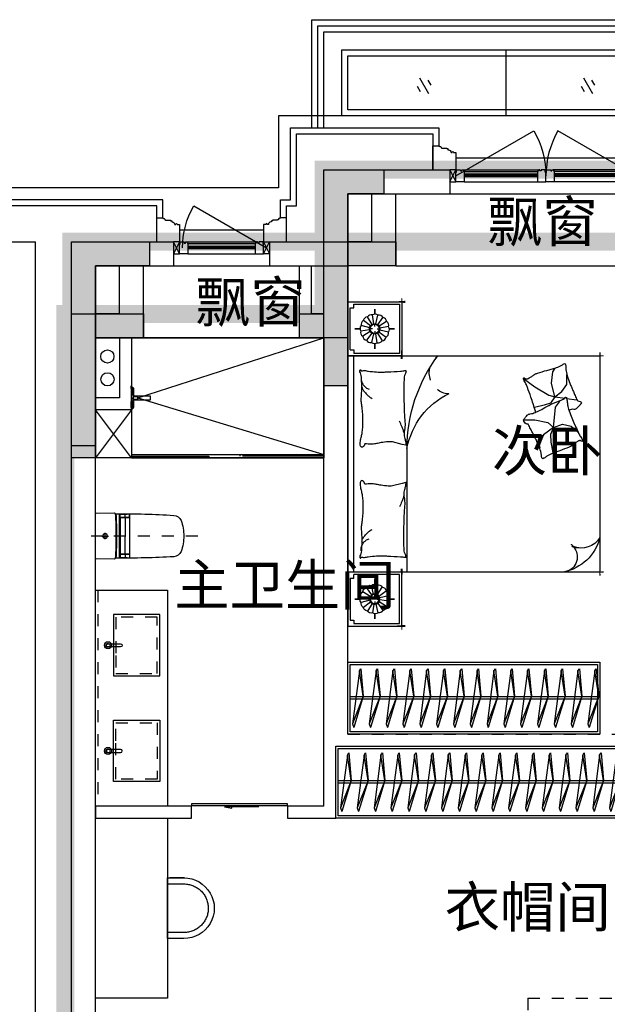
# Model space of a CAD drawing. Header units: millimetres. Extents: x 296296 to 297283, y 219875 to 220035.
# Tile 6 of 256: x 296548.78 to 296553.68, y 220014.24 to 220022.44. Entities that reach past the tile are written whole.
import ezdxf

# ---------------------------------------------------------------- set-up
doc = ezdxf.new("R2010")
doc.units = ezdxf.units.MM
for name, pattern in [('185洋房-西边套-1F南入（报建版）-旧规$0$DASH', [0.35, 0.25, -0.1]), ('185洋房-西边套-1F南入（报建版）-旧规$0$洋房户型$0$CONTINOUS', [0]), ('185洋房-西边套-1F南入（报建版）-旧规$0$洋房户型$0$DASH', [0.35, 0.25, -0.1]), ('185洋房-西边套-1F南入（报建版）-旧规$0$洋房户型$0$XU-140-SF-N1$0$DASH', [0.35, 0.25, -0.1])]:
    doc.linetypes.add(name, pattern=pattern)
doc.layers.add('面积-基底-基底-1', color=11, linetype='Continuous', lineweight=0)
doc.layers.add('面积-计容-住宅-1', color=1, linetype='Continuous', lineweight=0)
doc.styles.get("Standard").update_dxf_attribs({"font": 'arial.ttf'})

# ---------------------------------------------------------------- blocks, each defined once
blk = doc.blocks.new('qAEWTW4ygrewyhreyteutu')
for points in [[(952174.9, 192158.4), (952174.9, 191558.4), (951774.9, 191558.4), (951774.9, 191758.4), (951974.9, 191758.4), (951974.9, 192358.4), (952574.9, 192358.4), (952574.9, 192158.4)], [(949874.9, 190558.4), (949874.9, 191758.4), (950474.9, 191758.4), (950474.9, 191558.4), (950074.9, 191558.4), (950074.9, 190558.4)]]:
    blk.add_hatch(color=253).paths.add_polyline_path(points)
at = {"color": 253}
for points in [[(952174.9, 192158.4), (952174.9, 191558.4), (951774.9, 191558.4), (951774.9, 191758.4), (951974.9, 191758.4), (951974.9, 192358.4), (952574.9, 192358.4), (952574.9, 192158.4), (952174.9, 192158.4)], [(949874.9, 190558.4), (949874.9, 191758.4), (950474.9, 191758.4), (950474.9, 191558.4), (950074.9, 191558.4), (950074.9, 190558.4)]]:
    blk.add_lwpolyline(points, close=True, dxfattribs=at)
blk = doc.blocks.new('dzuerujfysiktuykluyikyuj')
h = blk.add_hatch()
h.set_pattern_fill('钢筋混凝土', color=253, scale=100)
h.set_pattern_definition([(45, (0, 0), (-176.776695, 176.776695), []), (50, (0, 0), (717.26018, -62.75213), [75, -825]), (355, (0, 0), (-138.75133, 752.19213), [60, -660]), (100.4514, (59.8, -5.2), (578.5094, 689.43954), [63.7402, -701.1421]), (46.1842, (0, 200), (1067.24105, -165.519), [112.5, -1237.5]), (96.6356, (88.9, 186.2), (934.6627, 974.1179), [95.6103, -1051.713]), (351.1842, (0, 200), (934.6619, 974.1186), [90, -990]), (21, (100, 150), (596.90705, -402.6189), [75, -825]), (326, (100, 150), (243.31533, 725.15005), [60, -660]), (71.4514, (149.74, 116.45), (840.22263, 322.5305), [63.7402, -701.1421]), (37.5, (0, 0), (12.159855, 332.893854), [0, -652, 0, -670, 0, -662.5]), (7.5, (0, 0), (263.06954, 394.41171), [0, -382, 0, -637, 0, -252.5]), (327.5, (-223, 0), (533.822436, -22.55487), [0, -250, 0, -780, 0, -1035]), (317.5, (-323, 0), (583.18617, 100.10498), [0, -325, 0, -518, 0, -735])])
h.paths.add_polyline_path([(1106524.9, 389058.4), (1106524.9, 387258.4), (1106274.9, 387258.4), (1106274.9, 389058.4)])
h.paths.add_polyline_path([(1120674.9, 389058.4), (1120674.9, 387258.4), (1120424.9, 387258.4), (1120424.9, 389058.4)])
h.paths.add_polyline_path([(1088474.9, 389058.4), (1088474.9, 387258.4), (1088224.9, 387258.4), (1088224.9, 389058.4)])
h.paths.add_polyline_path([(1138724.9, 389058.4), (1138724.9, 387258.4), (1138474.9, 387258.4), (1138474.9, 389058.4)])
h.paths.add_polyline_path([(1113574.9, 387858.4), (1113574.9, 384858.4), (1113374.9, 384858.4), (1113374.9, 387858.4)])
h.paths.add_polyline_path([(1143674.9, 392958.4), (1143674.9, 391158.4), (1143474.9, 391158.4), (1143474.9, 392758.4), (1143174.9, 392758.4), (1143174.9, 392958.4)])
h.paths.add_polyline_path([(1083474.9, 392758.4), (1083474.9, 391158.4), (1083274.9, 391158.4), (1083274.9, 392958.4), (1083774.9, 392958.4), (1083774.9, 392758.4)])
h.paths.add_polyline_path([(1127074.9, 392758.4), (1127074.9, 391258.4), (1126874.9, 391258.4), (1126874.9, 392958.4), (1127424.9, 392958.4), (1127424.9, 392758.4)])
h.paths.add_polyline_path([(1100074.9, 392958.4), (1100074.9, 391258.4), (1099874.9, 391258.4), (1099874.9, 392758.4), (1099524.9, 392758.4), (1099524.9, 392958.4)])
h.paths.add_polyline_path([(1132274.9, 392958.4), (1132274.9, 391258.4), (1132074.9, 391258.4), (1132074.9, 392758.4), (1131724.9, 392758.4), (1131724.9, 392958.4)])
h.paths.add_polyline_path([(1094874.9, 392758.4), (1094874.9, 391258.4), (1094674.9, 391258.4), (1094674.9, 392958.4), (1095224.9, 392958.4), (1095224.9, 392758.4)])
h.paths.add_polyline_path([(1113974.9, 380258.4), (1113974.9, 380058.4), (1113374.9, 380058.4), (1113374.9, 381858.4), (1113574.9, 381858.4), (1113574.9, 380258.4)])
h.paths.add_polyline_path([(1145774.9, 392358.4), (1145774.9, 390658.4), (1145574.9, 390658.4), (1145574.9, 392158.4), (1145124.9, 392158.4), (1145124.9, 392358.4)])
h.paths.add_polyline_path([(1081374.9, 392158.4), (1081374.9, 390658.4), (1081174.9, 390658.4), (1081174.9, 392358.4), (1081824.9, 392358.4), (1081824.9, 392158.4)])
h.paths.add_polyline_path([(1141974.9, 380058.4), (1141974.9, 379458.4), (1141174.9, 379458.4), (1141174.9, 379658.4), (1141774.9, 379658.4), (1141774.9, 380258.4), (1142724.9, 380258.4), (1142724.9, 380058.4)])
h.paths.add_polyline_path([(1109774.9, 380058.4), (1109774.9, 379458.4), (1108974.9, 379458.4), (1108974.9, 379658.4), (1109574.9, 379658.4), (1109574.9, 380258.4), (1110524.9, 380258.4), (1110524.9, 380058.4)])
h.paths.add_polyline_path([(1117974.9, 379658.4), (1117974.9, 379458.4), (1117174.9, 379458.4), (1117174.9, 380058.4), (1116424.9, 380058.4), (1116424.9, 380258.4), (1117374.9, 380258.4), (1117374.9, 379658.4)])
h.paths.add_polyline_path([(1085774.9, 379658.4), (1085774.9, 379458.4), (1084974.9, 379458.4), (1084974.9, 380058.4), (1084224.9, 380058.4), (1084224.9, 380258.4), (1085174.9, 380258.4), (1085174.9, 379658.4)])
h.paths.add_polyline_path([(1115674.9, 392758.4), (1115674.9, 391158.4), (1115474.9, 391158.4), (1115474.9, 392158.4), (1115174.9, 392158.4), (1115174.9, 392358.4), (1115474.9, 392358.4), (1115474.9, 392958.4), (1115974.9, 392958.4), (1115974.9, 392758.4)])
h.paths.add_polyline_path([(1111474.9, 392158.4), (1111474.9, 391158.4), (1111274.9, 391158.4), (1111274.9, 392758.4), (1110974.9, 392758.4), (1110974.9, 392958.4), (1111474.9, 392958.4), (1111474.9, 392358.4), (1111774.9, 392358.4), (1111774.9, 392158.4)])
h.paths.add_polyline_path([(1130799.9, 387258.4), (1130799.9, 386658.4), (1128349.9, 386658.4), (1128349.9, 387258.4), (1128549.9, 387258.4), (1128549.9, 386858.4), (1130599.9, 386858.4), (1130599.9, 387258.4)])
h.paths.add_polyline_path([(1098599.9, 387258.4), (1098599.9, 386658.4), (1096149.9, 386658.4), (1096149.9, 387258.4), (1096349.9, 387258.4), (1096349.9, 386858.4), (1098399.9, 386858.4), (1098399.9, 387258.4)])
h.paths.add_polyline_path([(1128549.9, 389158.4), (1128549.9, 388743.4), (1128349.9, 388743.4), (1128349.9, 389358.4), (1130799.9, 389358.4), (1130799.9, 388743.4), (1130599.9, 388743.4), (1130599.9, 389158.4)])
h.paths.add_polyline_path([(1098599.9, 389358.4), (1098599.9, 388743.4), (1098399.9, 388743.4), (1098399.9, 389158.4), (1096349.9, 389158.4), (1096349.9, 388743.4), (1096149.9, 388743.4), (1096149.9, 389358.4)])
h.paths.add_polyline_path([(1125274.8, 392958.4), (1125274.8, 390058.4), (1125074.8, 390058.4), (1125074.8, 392758.4), (1124674.9, 392758.4), (1124674.9, 392958.4)])
h.paths.add_polyline_path([(1101874.9, 392758.4), (1101874.9, 390058.4), (1101674.9, 390058.4), (1101674.9, 392958.4), (1102274.9, 392958.4), (1102274.9, 392758.4)])
h.paths.add_polyline_path([(1093074.9, 392958.4), (1093074.9, 390058.4), (1092874.9, 390058.4), (1092874.9, 392758.4), (1092474.9, 392758.4), (1092474.9, 392958.4)])
h.paths.add_polyline_path([(1134074.9, 392758.4), (1134074.9, 390058.4), (1133874.9, 390058.4), (1133874.9, 392958.4), (1134474.9, 392958.4), (1134474.9, 392758.4)])
h.paths.add_polyline_path([(1145774.9, 383408.4), (1145774.9, 380058.4), (1145174.9, 380058.4), (1145174.9, 380258.4), (1145574.9, 380258.4), (1145574.9, 383408.4)])
h.paths.add_polyline_path([(1081774.9, 380258.4), (1081774.9, 380058.4), (1081174.9, 380058.4), (1081174.9, 383408.4), (1081374.9, 383408.4), (1081374.9, 380258.4)])
h.paths.add_polyline_path([(1100774.9, 386658.4), (1100774.9, 388108.4), (1100574.9, 388108.4), (1100574.9, 386658.4)])
h.paths.add_polyline_path([(1100774.9, 388708.4), (1100774.9, 389358.4), (1099874.9, 389358.4), (1099874.9, 389158.4), (1100574.9, 389158.4), (1100574.9, 388708.4)])
h.paths.add_polyline_path([(1126374.9, 386658.4), (1126374.9, 388108.4), (1126174.9, 388108.4), (1126174.9, 386658.4)])
h.paths.add_polyline_path([(1126374.9, 388708.4), (1126374.9, 389158.4), (1127074.9, 389158.4), (1127074.9, 389358.4), (1126174.9, 389358.4), (1126174.9, 388708.4)])
h.paths.add_polyline_path([(1094174.9, 389158.4), (1094174.9, 386658.4), (1093974.9, 386658.4), (1093974.9, 389358.4), (1094874.9, 389358.4), (1094874.9, 389158.4)])
h.paths.add_polyline_path([(1132974.9, 389358.4), (1132974.9, 386658.4), (1132774.9, 386658.4), (1132774.9, 389158.4), (1132074.9, 389158.4), (1132074.9, 389358.4)])
h.paths.add_polyline_path([(1088474.9, 392958.4), (1088474.9, 392158.4), (1088074.9, 392158.4), (1088074.9, 392958.4)])
h.paths.add_polyline_path([(1106674.9, 392958.4), (1106674.9, 392158.4), (1106274.9, 392158.4), (1106274.9, 392958.4)])
h.paths.add_polyline_path([(1094174.9, 379658.4), (1094174.9, 379258.4), (1093474.9, 379258.4), (1093474.9, 379658.4)])
h.paths.add_polyline_path([(1101274.9, 379658.4), (1101274.9, 379258.4), (1100574.9, 379258.4), (1100574.9, 379658.4)])
h.paths.add_polyline_path([(1126374.9, 379658.4), (1126374.9, 379258.4), (1125674.9, 379258.4), (1125674.9, 379658.4)])
h.paths.add_polyline_path([(1133474.9, 379658.4), (1133474.9, 379258.4), (1132774.9, 379258.4), (1132774.9, 379658.4)])
h.paths.add_polyline_path([(1138874.9, 392958.4), (1138874.9, 392158.4), (1138474.9, 392158.4), (1138474.9, 392958.4)])
h.paths.add_polyline_path([(1120674.9, 392958.4), (1120674.9, 392158.4), (1120274.9, 392158.4), (1120274.9, 392958.4)])
at = {"color": 253}
for points in [[(1083474.9, 392758.4), (1083474.9, 391158.4), (1083274.9, 391158.4), (1083274.9, 392958.4), (1083774.9, 392958.4), (1083774.9, 392758.4), (1083474.9, 392758.4)], [(1081374.9, 392158.4), (1081374.9, 390658.4), (1081174.9, 390658.4), (1081174.9, 392358.4), (1081824.9, 392358.4), (1081824.9, 392158.4), (1081374.9, 392158.4)]]:
    blk.add_lwpolyline(points, close=True, dxfattribs=at)
blk = doc.blocks.new('eqrujhe5tjyrk6ryakyrkjyrautu')
at = {"color": 253}
for s, p in [('飘窗', (810536.5, 434359.5)), ('飘窗', (808105, 433690)), ('次卧', (810575.5, 432449)), ('主卫生间', (807931, 431332)), ('衣帽间', (810183, 428650))]:
    blk.add_text(s, height=337.59, dxfattribs=at).set_placement(p)
blk = doc.blocks.new('*U978')
at = {"color": 253}
blk.add_lwpolyline([(0, 160), (0, -40), (50, -40), (50, -37), (57, -37), (57, -34), (60, -34, 0.414214), (67, -27), (67, -24), (74, -24), (74, -21), (115, -21), (115, -16), (125, -16), (125, -6), (130, -6, 0.403991), (150, 15), (160, 15), (160, 12.5, 1), (170, 12.5), (170, 15), (190, 15), (190, 160)], format="xyb", dxfattribs=at)
blk = doc.blocks.new('*U979')
at = {"color": 253}
blk.add_lwpolyline([(0, 160), (0, -40), (50, -40), (50, -37), (57, -37), (57, -34), (60, -34, 0.414214), (67, -27), (67, -24), (74, -24), (74, -21), (115, -21), (115, -16), (125, -16), (125, -6), (130, -6, 0.403991), (150, 15), (160, 15), (160, 12.5, 1), (170, 12.5), (170, 15), (190, 15), (190, 160)], format="xyb", dxfattribs=at)
blk = doc.blocks.new('*U982')
at = {"color": 253}
for points in [[(7970, 815), (7970, 900), (7900, 900), (7900, 820), (7905, 820), (7905, 800), (7940, 800), (7940, 810), (7950, 810), (7950, 800), (7960, 800)], [(8530, 815), (8530, 900), (8600, 900), (8600, 820), (8595, 820), (8595, 800), (8560, 800), (8560, 810), (8550, 810), (8550, 800), (8540, 800)]]:
    blk.add_lwpolyline(points, close=True, dxfattribs=at)
for points in [[(7970, 900), (8530, 900)], [(7970, 855), (8530, 855)], [(7970, 845), (8530, 845)], [(7970, 835), (8530, 835)], [(7960, 800), (8540, 800)], [(7970, 815), (8530, 815)]]:
    blk.add_lwpolyline(points, dxfattribs=at)
blk = doc.blocks.new('185洋房外包（1F南入）-西(报建版）$0$seyesryhertyheryetrye')
at = {"color": 253}
blk.add_lwpolyline([(22072.7, 23949.6), (22022.7, 23949.6), (22022.7, 23849.6), (22072.7, 23849.6)], close=True, dxfattribs=at)
for points in [[(22022.7, 23849.6), (22072.7, 23949.6)], [(22022.7, 23949.6), (22072.7, 23849.6)]]:
    blk.add_lwpolyline(points, dxfattribs=at)
blk = doc.blocks.new('*U983')
at = {"color": 253}
for points in [[(7970, 815), (7970, 900), (7900, 900), (7900, 820), (7905, 820), (7905, 800), (7940, 800), (7940, 810), (7950, 810), (7950, 800), (7960, 800)], [(8580, 815), (8580, 900), (8650, 900), (8650, 820), (8645, 820), (8645, 800), (8610, 800), (8610, 810), (8600, 810), (8600, 800), (8590, 800)]]:
    blk.add_lwpolyline(points, close=True, dxfattribs=at)
for points in [[(7970, 900), (8580, 900)], [(7970, 855), (8580, 855)], [(7970, 845), (8580, 845)], [(7970, 835), (8580, 835)], [(7960, 800), (8590, 800)], [(7970, 815), (8580, 815)]]:
    blk.add_lwpolyline(points, dxfattribs=at)
blk = doc.blocks.new('185洋房外包（1F南入）-西(报建版）')
at = {"color": 253, "linetype": 'Continuous'}
for p, q in [((2000, 13400), (3050, 13400)), ((2000, 12800), (2000, 13400)), ((3050, 13400), (3050, 13200)), ((2200, 13200), (3050, 13200)), ((2200, 12600), (2200, 13200)), ((-100, 12800), (750, 12800)), ((-100, 500), (-100, 12800)), ((750, 12800), (750, 12600)), ((1550, 12800), (2000, 12800)), ((1550, 12800), (1550, 12600)), ((100, 12600), (750, 12600)), ((100, 700), (100, 12600)), ((1550, 12600), (2200, 12600))]:
    blk.add_line(p, q, dxfattribs=at)
at = {"color": 253}
for p in [(-600, 12800), (-400, -100)]:
    blk.add_line(p, (-400, 12800), dxfattribs=at)
for points in [[(16100, 13850), (1625, 13850), (1625, 13250), (-6950, 13250), (-6950, -850), (50, -850), (50, 50), (3325, 50), (3325, -850), (11600, -850), (11600, -2050), (13650, -2050)], [(1640, 13000), (1640, 13150), (1725, 13150), (1725, 13750), (2960, 13750), (2960, 13600)], [(1690, 12800), (1690, 13100), (1775, 13100), (1775, 13700), (2910, 13700), (2910, 13400)], [(3100, 13500), (4600, 13500)], [(660, 13000), (660, 13150), (-860, 13150), (-860, 13000)], [(3050, 13200), (4650, 13200)], [(610, 12800), (610, 13100), (-810, 13100), (-810, 13000)], [(800, 12900), (1500, 12900)], [(750, 12600), (1550, 12600)]]:
    blk.add_lwpolyline(points, dxfattribs=at)
for points in [[(3100, 13350), (3749.5, 13725, -0.131652), (3850, 13350)], [(4600, 13350), (3950.5, 13725, 0.131652), (3850, 13350)], [(825, 12750, -0.131652), (918.8, 13100), (1525, 12750)]]:
    blk.add_lwpolyline(points, format="xyb", dxfattribs=at)
at = {"color": 253, "xscale": -1, "rotation": 180}
for name, p in [('*U979', (2910, 13560)), ('*U983', (-4800, 14200)), ('*U978', (610, 12960)), ('*U982', (-7100, 13600)), ('185洋房外包（1F南入）-西(报建版）$0$seyesryhertyheryetrye', (-20522.7, 36649.6))]:
    blk.add_blockref(name, p, dxfattribs=at)
at = {"color": 253}
blk.add_blockref('185洋房外包（1F南入）-西(报建版）$0$seyesryhertyheryetrye', (-18972.7, -10549.6), dxfattribs=at)
at = {"color": 253, "rotation": 180}
for name, p in [('*U983', (12500, 14200)), ('*U978', (1690, 12960)), ('185洋房外包（1F南入）-西(报建版）$0$seyesryhertyheryetrye', (22822.7, 36649.6))]:
    blk.add_blockref(name, p, dxfattribs=at)
blk = doc.blocks.new('dsrhuaetrdyheatytreytre1')
at = {"color": 253}
for points in [[(984074.9, 435308.4), (984074.9, 436208.4), (994074.9, 436208.4), (994074.9, 435308.4)], [(984124.9, 435308.4), (984124.9, 436158.4), (994024.9, 436158.4), (994024.9, 435308.4)], [(984174.9, 435308.4), (984174.9, 436108.4), (993974.9, 436108.4), (993974.9, 435308.4)], [(985689.9, 435958.4), (985689.9, 435408.4)], [(989834.9, 435458.4), (984374.9, 435458.4), (984374.9, 435908.4), (993774.9, 435908.4), (993774.9, 435458.4), (992514.9, 435458.4), (992514.9, 435258.4), (989834.9, 435258.4), (989834.9, 435458.4)], [(984972.4, 435723.4), (985047.4, 435593.5)], [(985040.7, 435705.1), (985065.7, 435661.8)], [(986337.4, 435723.4), (986412.4, 435593.5)], [(986405.7, 435705.1), (986430.7, 435661.8)], [(984954.1, 435655.1), (984979.1, 435611.8)], [(986319.1, 435655.1), (986344.1, 435611.8)]]:
    blk.add_lwpolyline(points, dxfattribs=at)
blk.add_lwpolyline([(989784.9, 435408.4), (984324.9, 435408.4), (984324.9, 435958.4), (993824.9, 435958.4), (993824.9, 435408.4), (992564.9, 435408.4), (992564.9, 435208.4), (989784.9, 435208.4)], close=True, dxfattribs=at)
blk = doc.blocks.new('185洋房-西边套-1F南入（报建版）-旧规$0$洋房户型$0$11A$C643C1FD2')
at = {"color": 253}
for points in [[(28, 342.7, -0.263368), (0.1, 361.5, -0.494818), (9.2, 380.2, -0.049225), (26.9, 382, -0.036831), (50.5, 380.2, -0.031893), (88.5, 372.1, 0.035782), (122.4, 365.1, 0.032941), (212.1, 359.2, 0.026564), (323.3, 365.1, 0.017905), (360.8, 370.4, -0.033397), (381, 372.7, -0.03204), (418.1, 372, 0.018442), (482.4, 368.9, 0.010837), (547.2, 369.7, 0.014624), (595.1, 372.7, 0.111249), (617.7, 380, -0.153708), (634.6, 384, -0.076444), (642, 382.2, -0.215512), (643.9, 380.2, -0.585858), (641.3, 377.2, 0.363489), (636.4, 374.6, 0.191716), (636.4, 363, -0.129675), (638.3, 346.4, -0.01735), (635.3, 329.6, 0.019326), (632.7, 314.5, 0.018818), (626.1, 246.1, 0.021828), (625.2, 186.9, 0.006204), (626.5, 153.1, 0.001963), (632.7, 46.2, 0.028341), (636.9, 10, -0.117014), (636.4, 1.1, -0.36606), (635, 0.2, -0.03973), (621.4, 3, -0.048309), (607.7, 8.5, 0.062981), (597, 12.4, 0.04058), (573.6, 15.8, 0.014345), (506.9, 18, 0.005484), (381.4, 17.3, 0.007153), (285.3, 14.3, 0.008762), (242.7, 11.6, -0.008153), (197, 8.6, -0.06251), (139.9, 13, 0.078669), (94.3, 15.1, 0.047825), (71.9, 10.4, -0.034494), (41.1, 3, -0.023571), (15.8, 0, -0.510228), (14.9, 1.1), (22.4, 31.2), (43, 113.7, 0.073041), (45, 133.3, 0.023305), (39.3, 194.4, 0.018299), (35.2, 217.3, -0.01097), (27.9, 255.3, -0.042281), (24.9, 289.6, -0.027201), (27.9, 343)], [(501.9, 368.9, 0.027842), (478.1, 358.3, 0.048685), (465.5, 350.2, 0.023666), (437.6, 325.8, 0.031223), (418.6, 305.1, 0.046801), (413.5, 297.5, 0.023191), (405.5, 280.7)], [(583.8, 374.6, 0.088153), (549.3, 371, 0.088153), (518.1, 355.8, 0.077547), (496.5, 334.2, 0.077547), (482.4, 307)], [(118.4, 15.8, 0.009729), (145.7, 24.8, 0.009729), (172.6, 34.9, 0.007971), (194.3, 44, 0.007971), (215.8, 53.7)]]:
    blk.add_lwpolyline(points, format="xyb", dxfattribs=at)
blk = doc.blocks.new('185洋房-西边套-1F南入（报建版）-旧规$0$洋房户型$0$11A$C5A527934')
at = {"color": 253}
for p, q in [((122.8, 492.3), (194, 398.8)), ((469.1, 493.2), (467.3, 399.6)), ((194, 398.8), (261.6, 281.4)), ((347, 320.5), (364.8, 400.5)), ((467.3, 399.6), (490.5, 289.8)), ((592.7, 326.9), (677.8, 361)), ((677.8, 361), (699.5, 357.9)), ((69.5, 247.7), (37.1, 229.6)), ((162, 260.1), (69.5, 247.7)), ((277.7, 231.7), (162, 260.1)), ((261.6, 281.4), (277.7, 231.7)), ((277.7, 231.7), (329.2, 269)), ((329.2, 269), (347, 320.5)), ((490.5, 289.8), (530.8, 243.4)), ((530.8, 243.4), (592.7, 326.9)), ((530.8, 243.4), (591.1, 268.1)), ((591.1, 268.1), (653.1, 265)), ((653.1, 265), (741.3, 249.6)), ((741.3, 249.6), (744.3, 243.8)), ((233.2, 174.8), (174.5, 132.1)), ((277.7, 231.7), (233.2, 174.8)), ((277.7, 231.7), (288.3, 147)), ((318.7, 193.9), (307.8, 186.1)), ((363.6, 226.4), (318.7, 193.9)), ((530.8, 243.4), (363.6, 226.4)), ((530.8, 243.4), (502.9, 169.1)), ((502.9, 169.1), (521.5, 94.8)), ((174.5, 132.1), (90.9, 132.1)), ((289.9, 133.7), (300.6, 48.6)), ((521.5, 94.8), (569.7, 38.5))]:
    blk.add_line(p, q, dxfattribs=at)
blk.add_lwpolyline([(405, 391.5, -0.025626), (394.6, 394, -0.0108), (278.2, 431.5, -0.00456), (199.4, 459.6, -0.01125), (167.9, 471.9, -0.069394), (150.9, 482, 0.079756), (136, 490.4, 0.106399), (122.8, 492.3, 0.328642), (119.2, 489.3, 0.299547), (121.3, 483.4, -0.189917), (126.3, 475.5, -0.033518), (127.3, 466.2, -0.075627), (126.9, 462.1, -0.053489), (124.2, 455.1, -0.017838), (113.3, 435.3, -0.038394), (97.8, 413.4, 0.059529), (88.5, 398.9, 0.035943), (79, 375.3, 0.011245), (55.9, 297.6, 0.006203), (46.6, 262, -0.010783), (41.1, 241.6, -0.019485), (37.1, 229.6, -0.005062), (19.4, 184.4, -0.101392), (4.4, 161.7, 0.223768), (0, 149.6, 0.25558), (2.8, 145.5, 0.081563), (16.9, 140.9, 0.071805), (32.3, 140.8, -0.069985), (48.1, 140.7, -0.03546), (101.7, 129, -0.029432), (163.8, 106.8, -0.001554), (193.8, 93.8, 0.00152), (224.5, 80.6, 0.004735), (256.2, 67.5, -0.00382), (295.6, 51.2, -0.296001), (315.3, 22.1, 0.649774), (334.6, 14, 0.02319), (338.7, 18.2, -0.0288), (342, 21.5, -0.005727), (347.9, 26.7, 0.004358), (355.7, 33.5, 0.027528), (371, 48.7, 0.046214), (378.7, 59, 0.194121), (381.2, 74, -0.133719), (382.3, 95.6, -0.005779), (389, 115.4, -0.008882)], format="xyb", dxfattribs=at)
blk.add_lwpolyline([(770.3, 299.1, 0.101392), (787, 320.6, -0.223768), (792.3, 332.3, -0.25558), (789.8, 336.7, -0.081563), (776.1, 342.3, -0.071805), (760.8, 343.6, 0.069985), (745, 344.9, 0.03546), (692.5, 360.6, 0.029432), (632.3, 387.6, 0.001554), (603.3, 402.8, -0.00152), (573.8, 418.3, -0.004735), (543.1, 433.8, 0.00382), (505.1, 453.1, 0.296001), (487.7, 483.6, 0.265444), (469.1, 493.2, -0.02319), (464.7, 489.3, 0.0288), (461.2, 486.3, 0.005727), (454.9, 481.5, -0.004358), (446.6, 475.3, -0.027528), (430.1, 461.4, -0.046214), (421.7, 451.7, -0.194121), (418, 436.9, 0.133719), (415.3, 415.4, 0.011505), (398.6, 377.3, 0.008882), (374.9, 328.9, 0.012426), (341.4, 267.4, -0.033612), (330, 244.1), (309.3, 193.4), (293.3, 154.3, 0.224341), (280.3, 142.3, -0.722772), (280.1, 134.4, -0.103513), (283.5, 133.9, 0.053465), (290, 133.7, 0.030109), (310.7, 129.5, -0.031436), (330.6, 125.5, -0.05324), (344.2, 125.2, 0.05518), (357.4, 124.8, 0.056271), (380.1, 118.8, 0.0108), (493.3, 72.6, 0.00456), (569.7, 38.5, 0.01125), (600.2, 23.8, 0.069394), (616.3, 12.5, -0.079756), (630.6, 2.9, -0.106399), (643.6, 0, -0.328642), (647.5, 2.8, -0.299547), (645.8, 8.8, 0.189917), (641.5, 17.1, 0.033518), (641.1, 26.4, 0.075627), (641.8, 30.4, 0.053489), (645, 37.3, 0.017838), (657.4, 56.2, 0.038394), (674.5, 76.8, -0.059529), (685, 90.5, -0.035943), (696.3, 113.3, -0.011245), (725.3, 189, -0.006203), (737.2, 223.8, 0.010783), (744.3, 243.8, 0.019485), (749.2, 255.4, 0.005062)], format="xyb", close=True, dxfattribs=at)
blk = doc.blocks.new('185洋房-西边套-1F南入（报建版）-旧规$0$洋房户型$0$11cdx床头灯2.0')
at = {"color": 253}
for p, q in [((0, 122), (0, 164.8)), ((-22.4, 36.6), (-61.2, 100)), ((-6.7, 42.3), (-18.3, 115.8)), ((10, 41.7), (27.5, 114)), ((25.2, 34.7), (69, 94.8)), ((-122, 0), (-164.8, 0)), ((-41.7, 10), (-114, 27.5)), ((-34.7, 25.2), (-94.8, 69)), ((-19.5, 0), (-38.2, 0)), ((0, 19.5), (0, 38.2)), ((19.5, 0), (38.2, 0)), ((36.6, 22.4), (100, 61.2)), ((42.3, 6.7), (115.8, 18.3)), ((122, 0), (164.8, 0)), ((-42.3, -6.7), (-115.8, -18.3)), ((-36.6, -22.4), (-100, -61.2)), ((-25.2, -34.7), (-69, -94.8)), ((-27.3, -114.1), (-10, -41.7)), ((0, -19.5), (0, -38.2)), ((18.7, -113.9), (7, -42.3)), ((62.6, -99.2), (22.9, -36.2)), ((34.7, -25.2), (96, -67.3)), ((41.7, -10), (114.4, -25.8)), ((0, -122), (0, -164.8))]:
    blk.add_line(p, q, dxfattribs=at)
for points in [[(0, 164.8), (0, 122)], [(-164.8, 0), (-122, 0)], [(164.8, 0), (122.1, -1.7)], [(0, -164.8), (0, -122)]]:
    blk.add_lwpolyline(points, dxfattribs=at)
for radius in [42.9, 38.2]:
    blk.add_circle((0, 0), radius, dxfattribs=at)
for centre, start, end in [((-55.7, 60.3), 97.98094, 167.5445), ((-28.3, 77.1), 75.48094, 145.0445), ((3.3, 82), 52.98094, 122.5445), ((34.5, 74.5), 30.48094, 100.0445), ((60.3, 55.7), 7.98094, 77.5445), ((-82, 3.3), 142.98094, 212.5445), ((-74.5, 34.5), 120.48094, 190.0445), ((77.1, 28.3), 345.48094, 55.0445), ((82, -3.3), 322.98094, 32.5445), ((-77.1, -28.3), 165.48094, 235.0445), ((-60.3, -55.7), 187.98094, 257.5445), ((55.7, -60.3), 277.98094, 347.5445), ((74.5, -34.5), 300.48094, 10.0445), ((-34.5, -74.5), 210.48094, 280.0445), ((-3.3, -82), 232.98094, 302.5445), ((28.3, -77.1), 255.48094, 325.0445)]:
    blk.add_arc(centre, 40.1, start, end, dxfattribs=at)
blk = doc.blocks.new('*U1226')
at = {"color": 253}
for p, q in [((-900, 0), (-1350, 0)), ((-1350, 0), (-1350, -450)), ((-1350, 0), (1350, 0)), ((900, 0), (-900, 0)), ((-900, 0), (-900, -2100)), ((-900, -450), (-900, 0)), ((900, -2100), (900, 0)), ((900, -450), (900, 0)), ((900, 0), (1350, 0)), ((1350, 0), (1350, -450)), ((-1330, -50), (-1330, -430)), ((-920, -430), (-920, -50)), ((900, -52.4), (-900, -52.4)), ((920, -430), (920, -50)), ((1330, -50), (1330, -430)), ((-1350, -450), (-900, -450)), ((-1330, -430), (-920, -430)), ((1350, -450), (900, -450)), ((1330, -430), (920, -430)), ((-900, -2100), (900, -2100))]:
    blk.add_line(p, q, dxfattribs=at)
at = {"color": 253, "linetype": '185洋房-西边套-1F南入（报建版）-旧规$0$洋房户型$0$CONTINOUS', "ltscale": 2.5}
blk.add_line((900, -494.1), (-129.6, -493.7), dxfattribs=at)
at = {"color": 253}
for points in [[(-1300, -20), (-1300, -50), (-1330, -50)], [(-950, -20), (-1300, -20)], [(-950, -20), (-950, -50), (-920, -50)], [(950, -20), (950, -50), (920, -50)], [(950, -20), (1300, -20)], [(1300, -20), (1300, -50), (1330, -50)]]:
    blk.add_lwpolyline(points, dxfattribs=at)
for points in [[(-1350, -332.6, 0, 18, 0), (-1350, -478.5, 10, 10, 0)], [(1350, -332.6, 0, 18, 0), (1350, -478.5, 10, 10, 0)], [(-900, -349.7, 0, 10, 0), (-900, -477.7, 10, 10, 0)], [(900, -349.7, 0, 10, 0), (900, -477.7, 10, 10, 0)], [(-1380.6, -450, 10, 0, 0), (-1202.9, -450, 10, 10, 0)], [(-873.3, -450, 18, 0, 0), (-1032.5, -450, 10, 10, 0)], [(873.3, -450, 18, 0, 0), (1032.5, -450, 10, 10, 0)], [(1380.6, -450, 10, 0, 0), (1202.9, -450, 10, 10, 0)], [(668.5, -1859, 10, 0, 0.374242), (834.4, -1895.4, 10, 10, -2.21586)], [(686.1, -1863.7, 10, 0, -0.177019), (693.3, -1995.7, 10, 10, 2.21586)], [(900, -1958.5, 0, 10, 0), (900, -2130, 10, 10, 0)], [(-900, -2005.4, 0, 10, 0), (-900, -2130, 10, 10, 0)], [(-658.3, -2100, 0, 10, 0), (-930, -2100, 10, 10, 0)], [(775.4, -2100, 0, 10, 0), (930, -2100, 10, 10, 0)]]:
    blk.add_lwpolyline(points, format="xyseb", dxfattribs=at)
at = {"color": 253, "linetype": '185洋房-西边套-1F南入（报建版）-旧规$0$洋房户型$0$CONTINOUS', "ltscale": 2.5}
for centre, radius, start, end in [((-128.9, -1775.7), 1282, 90.03486, 126.97703), ((-10.6, -1124.5), 642, 100.68461, 154.07892), ((515.9, -1720.7), 391.6, 284.35656, 348.69827), ((519.2, -1944.9), 181.3, 301.18333, 22.20619), ((773.9, -1781.8), 129.7, 228.54501, 346.43867)]:
    blk.add_arc(centre, radius, start, end, dxfattribs=at)
at = {"color": 253, "linetype": '185洋房-西边套-1F南入（报建版）-旧规$0$洋房户型$0$XU-140-SF-N1$0$DASH', "ltscale": 2.5}
blk.add_arc((-757.9, -855.2), 175.9, 5.18841, 143.87868, dxfattribs=at)
at = {"color": 253, "xscale": -1}
for name, p in [('185洋房-西边套-1F南入（报建版）-旧规$0$洋房户型$0$11cdx床头灯2.0', (-1125, -225)), ('185洋房-西边套-1F南入（报建版）-旧规$0$洋房户型$0$11A$C643C1FD2', (-140.3, -485.7))]:
    blk.add_blockref(name, p, dxfattribs=at)
at = {"color": 253}
for name, p in [('185洋房-西边套-1F南入（报建版）-旧规$0$洋房户型$0$11cdx床头灯2.0', (1125, -225)), ('185洋房-西边套-1F南入（报建版）-旧规$0$洋房户型$0$11A$C643C1FD2', (140.3, -485.7)), ('185洋房-西边套-1F南入（报建版）-旧规$0$洋房户型$0$11A$C5A527934', (-835.6, -1956.2))]:
    blk.add_blockref(name, p, dxfattribs=at)
blk = doc.blocks.new('185洋房-西边套-1F南入（报建版）-旧规$0$洋房户型$0$11A$C17570B11')
at = {"color": 253}
for p, q in [((0, 0), (-211, -32.5)), ((0, 0), (228.5, -89.9)), ((-211, -32.5), (-229.8, -20.5)), ((-211, -32.5), (228.5, -89.9)), ((228.5, -89.9), (259.1, -78.9))]:
    blk.add_line(p, q, dxfattribs=at)
blk.add_lwpolyline([(-229.8, -20.5), (0, 0), (259.1, -78.9)], dxfattribs=at)
blk = doc.blocks.new('*U1227')
at = {"color": 253}
for points in [[(50, 0), (2150, 0), (2150, -600), (50, -600)], [(70, -20), (2130, -20), (2130, -580), (70, -580)]]:
    blk.add_lwpolyline(points, close=True, dxfattribs=at)
for points in [[(70, -285.3), (2130, -285.3)], [(70, -305.3), (2130, -305.3)]]:
    blk.add_lwpolyline(points, dxfattribs=at)
at = {"color": 253, "rotation": 270}
for p in [(179.6, -285.1), (319.6, -285.1), (459.6, -285.1), (599.6, -285.1), (739.6, -285.1), (879.6, -285.1), (1019.6, -285.1), (1159.6, -285.1), (1299.6, -285.1), (1439.6, -285.1), (1579.6, -285.1), (1719.6, -285.1), (1859.6, -285.1), (1999.6, -285.1), (2139.6, -285.1)]:
    blk.add_blockref('185洋房-西边套-1F南入（报建版）-旧规$0$洋房户型$0$11A$C17570B11', p, dxfattribs=at)
blk = doc.blocks.new('*U1230')
at = {"color": 253}
for points in [[(1400, 0), (4500, 0), (4500, -600), (1400, -600)], [(1420, -20), (4480, -20), (4480, -580), (1420, -580)]]:
    blk.add_lwpolyline(points, close=True, dxfattribs=at)
for points in [[(1420, -285.3), (4480, -285.3)], [(1420, -305.3), (4480, -305.3)]]:
    blk.add_lwpolyline(points, dxfattribs=at)
at = {"color": 253, "rotation": 270}
for p in [(1529.6, -285.1), (1669.6, -285.1), (1809.6, -285.1), (1949.6, -285.1), (2089.6, -285.1), (2229.6, -285.1), (2369.6, -285.1), (2509.6, -285.1), (2649.6, -285.1), (2789.6, -285.1), (2929.6, -285.1), (3069.6, -285.1), (3209.6, -285.1), (3349.6, -285.1), (3489.6, -285.1), (3629.6, -285.1), (3769.6, -285.1), (3909.6, -285.1), (4049.6, -285.1), (4189.6, -285.1), (4329.6, -285.1), (4469.6, -285.1)]:
    blk.add_blockref('185洋房-西边套-1F南入（报建版）-旧规$0$洋房户型$0$11A$C17570B11', p, dxfattribs=at)
blk = doc.blocks.new('185洋房-西边套-1F南入（报建版）-旧规$0$洋房户型$0$0627004614060755559669DADA558Desk_7_ICDA')
at = {"color": 253, "linetype": 'ByBlock'}
for p, q in [((135.5, 454.4), (0, 454.4)), ((0, 50), (135.9, 50))]:
    blk.add_line(p, q, dxfattribs=at)
at = {"color": 253}
blk.add_lwpolyline([(135.5, 504.4), (0, 504.4), (0, 0), (141.6, 0), (18.2, 0)], dxfattribs=at)
blk.add_ellipse((137.3, 252.2), major_axis=(9.5, 252), ratio=1, start_param=3.172344, end_param=6.328135, dxfattribs=at)
at = {"color": 253, "linetype": 'ByBlock'}
blk.add_open_spline([(135.9, 50), (142.9, 49.9), (149.9, 50.3), (168.7, 52.1), (180.4, 54.3), (203.2, 60.7), (214.3, 64.9), (235.6, 75.1), (245.8, 81.2), (265, 95), (274, 102.8), (290.5, 119.8), (298, 129), (311.3, 148.6), (317.1, 158.9), (326.7, 180.6), (330.6, 191.8), (336.3, 214.7), (338.2, 226.5), (339.8, 250.1), (339.6, 262), (337.1, 285.5), (334.8, 297.2), (328.2, 319.9), (323.9, 331), (313.4, 352.2), (307.3, 362.4), (293.3, 381.4), (285.4, 390.3), (268.3, 406.7), (259, 414.1), (239.3, 427.2), (228.8, 432.9), (207.1, 442.3), (195.9, 446.1), (172.9, 451.6), (161.1, 453.3), (144.8, 454.3), (140.3, 454.4), (135.9, 454.4)], degree=3, knots=[3.172344, 3.172344, 3.172344, 3.172344, 3.276724, 3.276724, 3.452311, 3.452311, 3.627899, 3.627899, 3.803486, 3.803486, 3.979073, 3.979073, 4.154661, 4.154661, 4.330248, 4.330248, 4.505835, 4.505835, 4.681423, 4.681423, 4.85701, 4.85701, 5.032597, 5.032597, 5.208185, 5.208185, 5.383772, 5.383772, 5.559359, 5.559359, 5.734946, 5.734946, 5.910534, 5.910534, 6.086121, 6.086121, 6.261708, 6.261708, 6.328135, 6.328135, 6.328135, 6.328135], dxfattribs=at)
blk = doc.blocks.new('*U1231')
at = {"color": 253}
blk.add_lwpolyline([(1400, -750), (1400, 750), (800, 750), (800, -750), (1400, -750)], dxfattribs=at)
blk.add_blockref('185洋房-西边套-1F南入（报建版）-旧规$0$洋房户型$0$0627004614060755559669DADA558Desk_7_ICDA', (1400, -252.2), dxfattribs=at)
blk = doc.blocks.new('185洋房-西边套-1F南入（报建版）-旧规$0$洋房户型$0$11Tap_1_ICDA')
at = {"color": 253}
blk.add_wipeout([(0, 15), (-140, 15), (-140, 80), (-141.4, 83.5), (-145, 85), (-147, 86.6), (-153, 86.6), (-155, 84.6), (-155, 99.8), (-155.6, 101.2), (-157, 101.8), (-158, 101.8), (-159.4, 101.2), (-160, 99.8), (-160, 30.6), (-159.4, 29.2), (-158, 28.6), (-158, -29), (-159.4, -29.6), (-160, -31), (-160, -100.2), (-159.4, -101.6), (-158, -102.2), (-157, -102.2), (-155.6, -101.6), (-155, -100.2), (-155, -85), (-154.4, -86.4), (-153, -87), (-147, -87), (-145.6, -86.4), (-145, -85), (-141.4, -83.5), (-140, -80), (-140, -15), (0, -15)], dxfattribs=at)
for p, q in [((-160, 78.8), (-160, 99.8)), ((-160, 78.8), (-160, 99.8)), ((-157, 101.8), (-158, 101.8)), ((-157, 101.8), (-158, 101.8)), ((-155, -0.2), (-155, 99.8)), ((-155, -0.2), (-155, 99.8)), ((-147, 86.6), (-153, 86.6)), ((-147, 86.6), (-153, 86.6)), ((-145, 85), (-145, 85)), ((-145, 85), (-145, 85)), ((-145, 21.2), (-145, 84.6)), ((-145, 21.2), (-145, 84.6)), ((-160, 78.8), (-160, 30.6)), ((-160, 78.8), (-160, 30.6)), ((-157, 28.6), (-158, 28.6)), ((-158, -29), (-158, 28.6)), ((-157, 28.6), (-158, 28.6)), ((-158, -29), (-158, 28.6)), ((-140, 80), (-140, 10)), ((-140, 80), (-140, 10)), ((-160, -79.2), (-160, -31)), ((-160, -79.2), (-160, -31)), ((-160, -79.2), (-160, -100.2)), ((-160, -79.2), (-160, -100.2)), ((-157, -29), (-158, -29)), ((-157, -29), (-158, -29)), ((-155, -0.2), (-155, -100.2)), ((-155, -0.2), (-155, -100.2)), ((-145, -21.7), (-145, -85)), ((-145, -21.7), (-145, -85)), ((-140, -10), (-140, -80)), ((-140, -10), (-140, -80)), ((-157, -102.2), (-158, -102.2)), ((-157, -102.2), (-158, -102.2)), ((-147, -87), (-153, -87)), ((-147, -87), (-153, -87))]:
    blk.add_line(p, q, dxfattribs=at)
blk.add_lwpolyline([(-105, -10), (-105, 10), (-145, 10), (-145, -10)], close=True, dxfattribs=at)
blk.add_lwpolyline([(-105, -10), (-105, 10), (-145, 10), (-145, -10)], close=True, dxfattribs=at)
for points in [[(0, -15), (0, 15), (-140, 15)], [(0, -15), (0, 15), (-140, 15)], [(-140, -15), (0, -15)], [(-140, -15), (0, -15)]]:
    blk.add_lwpolyline(points, dxfattribs=at)
for centre, radius, start, end in [((-158, 99.8), 2, 90, 180), ((-158, 99.8), 2, 90, 180), ((-157, 99.8), 2, 0, 90), ((-157, 99.8), 2, 0, 90), ((-153, 84.6), 2, 90, 180), ((-153, 84.6), 2, 90, 180), ((-147, 84.6), 2, 0, 90), ((-147, 84.6), 2, 0, 90), ((-145, 80), 5, 0, 90), ((-145, 80), 5, 0, 90), ((-158, 30.6), 2, 180, 270), ((-158, 30.6), 2, 180, 270), ((-157, 30.6), 2, 270, 0), ((-157, 30.6), 2, 270, 0), ((-158, -31), 2, 90, 180), ((-158, -31), 2, 90, 180), ((-157, -31), 2, 0, 90), ((-157, -31), 2, 0, 90), ((-145, -80), 5, 270, 0), ((-145, -80), 5, 270, 0), ((-158, -100.2), 2, 180, 270), ((-158, -100.2), 2, 180, 270), ((-157, -100.2), 2, 270, 0), ((-157, -100.2), 2, 270, 0), ((-153, -85), 2, 180, 270), ((-153, -85), 2, 180, 270), ((-147, -85), 2, 270, 0), ((-147, -85), 2, 270, 0)]:
    blk.add_arc(centre, radius, start, end, dxfattribs=at)
blk = doc.blocks.new('*U1246')
at = {"color": 253}
for p, q in [((300, -600), (0, -1000)), ((300, -1000), (0, -600))]:
    blk.add_line(p, q, dxfattribs=at)
for points in [[(0, 0), (1900, 0), (1900, -1000), (0, -1000), (0, 0)], [(300, -1000), (0, -1000), (0, 0), (300, 0), (300, -1000)], [(300, 0), (300, -600), (0, -600)], [(200, 0), (200, -500), (0, -500)], [(300, -970), (1900, -970)], [(1205, -985), (1205, -970), (1900, -970), (1900, -985), (1225, -985)], [(300, -1000), (300, -985), (945, -985), (945, -1000), (300, -1000)], [(300, -1000), (1900, -1000)]]:
    blk.add_lwpolyline(points, dxfattribs=at)
for centre in [(99.4, -155), (100.7, -345)]:
    blk.add_circle(centre, 55, dxfattribs=at)
blk.add_blockref('185洋房-西边套-1F南入（报建版）-旧规$0$洋房户型$0$11Tap_1_ICDA', (458, -499.8), dxfattribs=at)
for q in [(1900, 0), (1900, -970)]:
    blk.add_line((353, -499.8), q, dxfattribs=at)
blk = doc.blocks.new('185洋房-西边套-1F南入（报建版）-旧规$0$洋房户型$0$13c')
at = {"color": 253, "linetype": '185洋房-西边套-1F南入（报建版）-旧规$0$洋房户型$0$DASH'}
for p, q in [((89521.2, 114521), (89521.2, 115411.4)), ((89548.8, 115294.1), (89493.5, 115294.1)), ((89548.8, 115294.1), (89493.5, 115294.1))]:
    blk.add_line(p, q, dxfattribs=at)
at = {"color": 253}
for p, q in [((89521.2, 115321.8), (89521.2, 115266.5)), ((89706, 115173.6), (89335.9, 115173.6)), ((89364.8, 115169), (89342.8, 115169)), ((89367.8, 115094.3), (89367.8, 115166)), ((89369.9, 115094.3), (89369.9, 115166)), ((89372.9, 115169), (89669.5, 115169)), ((89672.5, 115094.3), (89672.5, 115166)), ((89674.6, 115094.3), (89674.6, 115166)), ((89677.6, 115169), (89699.6, 115169)), ((89366.1, 115126.9), (89339.8, 115126.9)), ((89364.8, 115091.3), (89340.9, 115091.3)), ((89701.5, 115088.8), (89340.9, 115088.8)), ((89372.1, 115126.9), (89521.4, 115126.9)), ((89372.9, 115091.3), (89669.5, 115091.3)), ((89670.3, 115126.9), (89521, 115126.9)), ((89676.3, 115126.9), (89702.6, 115126.9)), ((89677.6, 115091.3), (89701.5, 115091.3)), ((89521.2, 114639.6), (89521.2, 114639.6))]:
    blk.add_line(p, q, dxfattribs=at)
at = {"color": 253, "elevation": 0}
blk.add_lwpolyline([(89338.1, 115374.6, 0.40958), (89331.1, 115367.7), (89328.7, 115216.4, 0.340858), (89333.9, 115209.5, -0.338866), (89336.1, 115206.6, 0.016661), (89349, 114721.8, 0.297651), (89392.4, 114662.3, 0.100336), (89521.2, 114639.6, 0.100336), (89650, 114662.3, 0.297651), (89693.3, 114721.8, 0.016103), (89705.8, 115206.4, -0.353394), (89708.2, 115209.4, 0.356819), (89713.7, 115216.4), (89711.3, 115367.7, 0.409594), (89704.3, 115374.6)], format="xyb", close=True, dxfattribs=at)
at = {"color": 253}
blk.add_circle((89521.2, 115294.1), 20, dxfattribs=at)
for centre, radius, start, end in [((89518.9, 118504.5), 3305.4, 266.82925, 270.04022), ((89518.9, 118509.5), 3305.4, 266.82985, 270.04022), ((94520.5, 114992.6), 5183.6, 178.08199, 178.90255), ((89342.8, 115166), 3, 90, 178.08199), ((89364.8, 115166), 3, 0, 90), ((89372.9, 115166), 3, 90, 180), ((89523.6, 118512.5), 3308.4, 269.95843, 273.15705), ((89523.6, 118507.6), 3308.4, 269.95843, 273.15762), ((89669.5, 115166), 3, 359.9972, 89.9972), ((89677.6, 115166), 3, 89.9972, 179.9972), ((89699.6, 115166), 3, 1.91521, 89.9972), ((84521.9, 114992.9), 5183.6, 1.09465, 1.91521), ((89340.9, 115094.3), 3, 178.87567, 270), ((89340.9, 115091.8), 3, 178.90255, 269.99831), ((89364.8, 115094.3), 3, 270, 0), ((89372.9, 115094.3), 3, 180, 270), ((89669.5, 115094.3), 3, 269.9972, 359.9972), ((89677.6, 115094.3), 3, 179.9972, 269.9972), ((89701.5, 115094.3), 3, 269.9972, 1.12153), ((89701.5, 115091.8), 3, 269.99889, 1.09465)]:
    blk.add_arc(centre, radius, start, end, dxfattribs=at)
blk = doc.blocks.new('*U1247')
at = {"color": 253}
for points in [[(898, -499), (98, -499), (98, 101), (898, 101), (1898, 101), (1898, -499)], [(303, -434), (303, -49.1), (643, -49.1), (643, -49.1), (813, -49.1), (813, -434)], [(1693, -434), (1693, -49.1), (1353, -49.1), (1353, -49.1), (1183, -49.1), (1183, -434)]]:
    blk.add_lwpolyline(points, close=True, dxfattribs=at)
at = {"color": 253, "linetype": '185洋房-西边套-1F南入（报建版）-旧规$0$洋房户型$0$DASH', "ltscale": 0.2}
blk.add_lwpolyline([(1898, 81), (898, 81), (98, 81)], dxfattribs=at)
at = {"color": 253}
for points in [[(570.5, -108.7), (570.5, -4, 0.999998), (545.5, -4), (545.5, -108.7, 1)], [(1425.5, -108.7), (1425.5, -4, -0.999998), (1450.5, -4), (1450.5, -108.7, -1)]]:
    blk.add_lwpolyline(points, format="xyb", close=True, dxfattribs=at)
at = {"color": 253, "linetype": '185洋房-西边套-1F南入（报建版）-旧规$0$洋房户型$0$DASH', "ltscale": 0.2}
for points in [[(323, -414), (323, -69.1), (643, -69.1), (793, -69.1), (793, -414)], [(1673, -414), (1673, -69.1), (1353, -69.1), (1203, -69.1), (1203, -414)]]:
    blk.add_lwpolyline(points, close=True, dxfattribs=at)
at = {"color": 253}
for centre, radius in [((558, -4), 30), ((558, -4), 17.5), ((1438, -4), 30), ((1438, -4), 17.5)]:
    blk.add_circle(centre, radius, dxfattribs=at)
blk = doc.blocks.new('185洋房-西边套-1F南入（报建版）-旧规$0$$DorLib2D$00000129')
at = {"color": 253, "linetype": 'Continuous'}
for p, q in [((-0.5, 0.545), (-0.5, 0.687)), ((-0.5, 0.687), (0.5, 0.687)), ((0.5, 0.687), (0.5, 0.545)), ((0.5, 0.545), (-0.5, 0.545)), ((-0.5, 0.5), (-0.5, 0.545)), ((0.5, 0.5), (0.5, 0.545)), ((-0.2, 0.437), (0.158, 0.437)), ((0.08, 0.341), (0.08, 0.437)), ((0.158, 0.437), (0.08, 0.341))]:
    blk.add_line(p, q, dxfattribs=at)
blk = doc.blocks.new('185洋房-西边套-1F南入（报建版）-旧规')
at = {"color": 253, "linetype": 'Continuous'}
for p, q in [((2400, 12800), (2400, 13200)), ((2400, 13200), (2600, 13200)), ((2600, 12600), (2600, 13200)), ((2400, 12800), (2200, 12800)), ((2200, 12600), (2200, 12800)), ((300, 12200), (300, 12600)), ((300, 12600), (500, 12600)), ((1800, 12600), (1900, 12600)), ((1900, 12200), (1900, 12600)), ((2000, 12200), (2000, 12600)), ((2000, 12600), (2200, 12600)), ((2200, 12100), (2200, 12600)), ((2600, 12600), (2200, 12600)), ((300, 12200), (100, 12200)), ((2000, 12200), (1900, 12200)), ((2200, 8700), (2200, 12100)), ((2000, 8100), (2000, 8700)), ((2100, 8000), (2100, 8600)), ((900, 8100), (100, 8100)), ((100, 8100), (100, 8000)), ((900, 8000), (900, 8100)), ((2000, 8100), (1700, 8100)), ((1700, 8100), (1700, 8000)), ((100, 8000), (900, 8000)), ((1700, 8000), (2100, 8000))]:
    blk.add_line(p, q, dxfattribs=at)
at = {"color": 253, "linetype": '185洋房-西边套-1F南入（报建版）-旧规$0$DASH'}
for p, q in [((2200, 8700), (5200, 8700)), ((2100, 8600), (5200, 8600)), ((3700, 6500), (3700, 2350)), ((3700, 6500), (5200, 6500))]:
    blk.add_line(p, q, dxfattribs=at)
at = {"color": 253}
blk.add_lwpolyline([(2600, 12600), (4800, 12600)], dxfattribs=at)
at = {"color": 253, "xscale": -1}
for name, p, rotation in [('*U1226', (2200, 10950), 90), ('*U1231', (-700, 7250), 179.9996505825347)]:
    blk.add_blockref(name, p, dxfattribs=dict(at, rotation=rotation))
at = {"color": 253, "extrusion": (0, 0, -1), "xscale": -1, "zscale": -1, "rotation": 359.9999983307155}
blk.add_blockref('*U1246', (-100, 12000), dxfattribs=at)
at = {"color": 253, "extrusion": (0, 0, -1), "zscale": -1, "rotation": 269.9999983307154}
blk.add_blockref('185洋房-西边套-1F南入（报建版）-旧规$0$洋房户型$0$13c', (-115474.6, 99871.2), dxfattribs=at)
at = {"color": 253, "rotation": 90.00000000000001}
blk.add_blockref('*U1247', (201, 8002), dxfattribs=at)
at = {"color": 253}
for name, p in [('*U1227', (2150, 9300)), ('*U1230', (700, 8600))]:
    blk.add_blockref(name, p, dxfattribs=at)
at = {"color": 253, "xscale": 800, "yscale": -100, "zscale": 100, "rotation": 180.0000000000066}
blk.add_blockref('185洋房-西边套-1F南入（报建版）-旧规$0$$DorLib2D$00000129', (1300, 8050), dxfattribs=at)
at = {"color": 253, "linetype": 'Continuous'}
for p, q in [((500, 12000), (500, 12600)), ((1800, 12000), (1800, 12600)), ((100, 12000), (100, 12200)), ((500, 12000), (100, 12000)), ((2000, 12000), (1800, 12000)), ((2000, 8700), (2000, 12000))]:
    blk.add_line(p, q, dxfattribs=at)
at = {"color": 253}
blk.add_lwpolyline([(2000, 12000), (100, 12000)], dxfattribs=at)

msp = doc.modelspace()

# ---------------------------------------------------------------- block references
at = {"xscale": 0.001, "yscale": 0.001, "zscale": 0.001}
for name, p in [('dsrhuaetrdyheatytreytre1', (295567.1393, 219586.235)), ('185洋房外包（1F南入）-西(报建版）', (296549.3141, 220007.7935)), ('qAEWTW4ygrewyhreyteutu', (295599.3393, 219828.235)), ('dzuerujfysiktuykluyikyuj', (295468.0393, 219628.235)), ('eqrujhe5tjyrk6ryakyrkjyrautu', (295742.1393, 219586.235))]:
    msp.add_blockref(name, p, dxfattribs=at)

# ---------------------------------------------------------------- next in the draw order: block references
msp.add_blockref('185洋房-西边套-1F南入（报建版）-旧规', (296549.3141, 220007.7935), dxfattribs=at)

# ---------------------------------------------------------------- next in the draw order: linework, layer by layer
at = {"layer": '面积-基底-基底-1', "const_width": 0.15}
msp.add_lwpolyline([(296568.1641, 220021.2435), (296562.6641, 220021.2435), (296562.6641, 220021.1935), (296561.1141, 220021.1935), (296561.1141, 220021.2435), (296556.2641, 220021.2435), (296556.2641, 220020.4935), (296554.7141, 220020.4935), (296554.7141, 220021.1935), (296551.3141, 220021.1935), (296551.3141, 220020.5935), (296549.2141, 220020.5935), (296549.2141, 220019.9935), (296549.1641, 220019.9935), (296549.1641, 220008.8935), (296549.2141, 220008.8935), (296549.2141, 220008.2935), (296552.9641, 220008.2935), (296552.9641, 220007.6435), (296562.2641, 220007.6435), (296562.2641, 220007.9935), (296568.5641, 220007.9935)], dxfattribs=at)
at = {"layer": '面积-计容-住宅-1', "color": 1, "const_width": 0.15}
msp.add_lwpolyline([(296549.1641, 220019.9935), (296549.1641, 220008.8935), (296553.2141, 220008.8935), (296553.2141, 220010.0435), (296562.1141, 220010.0435), (296562.1141, 220016.0935), (296562.1141, 220016.0935), (296562.1141, 220017.1935), (296562.1141, 220017.1935), (296562.1141, 220017.4935), (296562.8141, 220017.4935), (296562.8141, 220018.4935), (296561.1141, 220018.4935), (296561.1141, 220019.5435), (296556.5141, 220019.5435), (296556.5141, 220019.8935), (296554.7141, 220019.8935), (296554.7141, 220020.4935), (296554.7141, 220020.4935), (296554.7141, 220020.5935), (296551.5141, 220020.5935), (296551.5141, 220020.5935), (296551.3141, 220020.5935), (296551.3141, 220019.9935)], close=True, dxfattribs=at)

doc.saveas('drawing.dxf')
